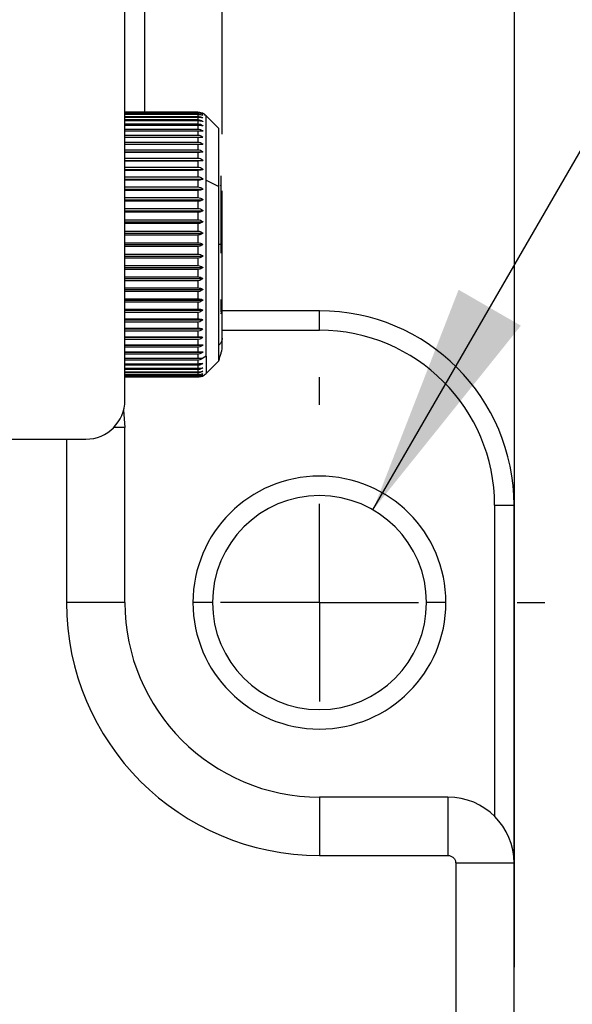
# Model space of a CAD drawing. Header units: millimetres. Extents: x 0 to 559, y 0 to 432.
# Tile 6 of 25: x 207 to 221, y 247 to 272. Entities that reach past the tile are written whole.
import ezdxf

# ---------------------------------------------------------------- set-up
doc = ezdxf.new("R2010")
doc.units = ezdxf.units.MM
doc.linetypes.add('CENTERX2', pattern=[20.32, 12.7, -2.54, 2.54, -2.54])
doc.layers.add('CENTER', color=40, linetype='CENTERX2')
doc.layers.add('DIMENSIONS', color=140, linetype='Continuous', lineweight=25)
doc.styles.add('SLDTEXTSTYLE0', font='TXT', dxfattribs={"width": 0.75})
doc.dimstyles.new('SLDDIMSTYLE1', dxfattribs={"dimtxt": 6, "dimasz": 6, "dimexe": 0, "dimexo": 0.0625, "dimgap": 1.5, "dimtad": 0, "dimtih": 1, "dimtoh": 1, "dimdec": 1, "dimrnd": 1e-09, "dimzin": 12, "dimdsep": 46, "dimtxsty": 'SLDTEXTSTYLE0', "dimsah": 1, "dimcen": 0.09, "dimadec": 0, "dimazin": 3, "dimtfac": 1, "dimtdec": 1, "dimtofl": 0, "dimtmove": 0, "dimatfit": 3, "dimfxl": 0, "dimfrac": 2, "dimtolj": 1, "dimtzin": 12, "dimarcsym": 0})
doc.dimstyles.new('SLDDIMSTYLE3', dxfattribs={"dimtxt": 6, "dimasz": 6, "dimexe": 0, "dimexo": 0.0625, "dimgap": 1.5, "dimtad": 0, "dimtih": 1, "dimtoh": 1, "dimdec": 1, "dimrnd": 1e-09, "dimzin": 12, "dimdsep": 46, "dimtxsty": 'SLDTEXTSTYLE0', "dimsah": 1, "dimcen": 0, "dimadec": 0, "dimazin": 3, "dimtfac": 1, "dimtdec": 1, "dimtofl": 0, "dimtmove": 0, "dimatfit": 3, "dimfxl": 0, "dimfrac": 2, "dimtolj": 1, "dimtzin": 12, "dimarcsym": 0})

# ---------------------------------------------------------------- blocks, each defined once
blk = doc.blocks.new('SW_BROKEN_VIEW_0')
at = {"color": 0}
blk.add_line((20, 27.811), (20, -72.669), dxfattribs=at)
blk = doc.blocks.new('_D_7')
at = {"layer": 'DIMENSIONS'}
for p, q in [((233.979, 280.497), (232.151, 280.497)), ((232.151, 280.497), (232.151, 270.972)), ((249.496, 280.497), (251.324, 280.497)), ((251.324, 280.497), (251.324, 270.972)), ((216.113, 259.611), (223.179, 271.851)), ((223.179, 271.851), (228.736, 271.851)), ((232.151, 270.972), (233.979, 270.972)), ((251.324, 270.972), (249.496, 270.972))]:
    blk.add_line(p, q, dxfattribs=at)
blk.add_solid([(216.113, 259.611), (219.912, 264.346), (218.313, 265.269)], dxfattribs=at)
at = {"layer": 'DIMENSIONS', "char_height": 6, "attachment_point": 1, "style": 'SLDTEXTSTYLE0'}
for s, insert in [('%%c', (231.672, 289.45)), ('5.5', (240.72, 289.45)), ('0.22', (233.979, 278.706)), ('TYP.', (234.192, 267.962))]:
    blk.add_mtext(s, dxfattribs=dict(at, insert=insert))
blk = doc.blocks.new('_D_8')
at = {"layer": 'DIMENSIONS'}
for p, q in [((221.798, 257.229), (244.913, 257.229)), ((241.738, 257.229), (241.738, 230.84)), ((233.979, 221.863), (232.151, 221.863)), ((232.151, 221.863), (232.151, 212.338)), ((249.496, 221.863), (251.324, 221.863)), ((251.324, 221.863), (251.324, 212.338)), ((232.151, 212.338), (233.979, 212.338)), ((251.324, 212.338), (249.496, 212.338)), ((241.738, 184.729), (241.738, 211.119)), ((215.409, 184.729), (244.913, 184.729))]:
    blk.add_line(p, q, dxfattribs=at)
for points in [[(241.738, 257.229), (240.815, 251.229), (242.661, 251.229)], [(241.738, 184.729), (242.661, 190.729), (240.815, 190.729)]]:
    blk.add_solid(points, dxfattribs=at)
at = {"layer": 'DIMENSIONS', "char_height": 6, "attachment_point": 1, "style": 'SLDTEXTSTYLE0'}
for s, insert in [('72.5', (233.979, 230.816)), ('2.85', (233.979, 220.072))]:
    blk.add_mtext(s, dxfattribs=dict(at, insert=insert))
blk = doc.blocks.new('SW_CENTERMARKSYMBOL_1')
at = {"layer": 'CENTER', "color": 0}
for p, q in [((0, 5.08), (0, 5.79)), ((0, 0), (0, 2.54)), ((-5.08, 0), (-5.79, 0)), ((0, 0), (-2.54, 0)), ((0, 0), (0, -2.54)), ((0, 0), (2.54, 0)), ((5.08, 0), (5.79, 0)), ((0, -5.08), (0, -5.79))]:
    blk.add_line(p, q, dxfattribs=at)

msp = doc.modelspace()

# ---------------------------------------------------------------- linework, layer by layer
for p, q in [((212.238, 269.268), (212.238, 284.229)), ((209.738, 262.429), (209.738, 275.229)), ((210.238, 273.14), (210.238, 269.829)), ((211.613, 269.829), (209.738, 269.829)), ((209.738, 269.82), (211.613, 269.82)), ((211.613, 269.812), (209.738, 269.812)), ((209.738, 269.786), (211.613, 269.786)), ((211.613, 269.829), (211.613, 269.82)), ((211.613, 269.812), (211.613, 269.786)), ((211.613, 269.769), (209.738, 269.769)), ((209.738, 269.726), (211.613, 269.726)), ((211.613, 269.7), (209.738, 269.7)), ((209.738, 269.641), (211.613, 269.641)), ((211.613, 269.607), (209.738, 269.607)), ((209.738, 269.532), (211.613, 269.532)), ((211.613, 269.769), (211.613, 269.726)), ((211.613, 269.7), (211.613, 269.641)), ((211.613, 269.607), (211.613, 269.532)), ((212.15, 269.417), (211.826, 269.741)), ((211.826, 268.085), (211.826, 269.741)), ((211.613, 269.489), (209.738, 269.489)), ((209.738, 269.399), (211.613, 269.399)), ((211.613, 269.349), (209.738, 269.349)), ((211.613, 269.489), (211.613, 269.399)), ((211.613, 269.349), (211.613, 269.243)), ((212.15, 267.923), (212.15, 269.417)), ((209.738, 269.243), (211.613, 269.243)), ((209.738, 269.19), (211.745, 269.19)), ((211.613, 269.185), (209.738, 269.185)), ((209.738, 269.066), (211.613, 269.066)), ((209.738, 269.011), (211.745, 269.011)), ((211.613, 269.185), (211.613, 269.066)), ((211.613, 269.001), (209.738, 269.001)), ((209.738, 268.869), (211.613, 268.869)), ((209.738, 268.812), (211.745, 268.812)), ((211.613, 268.798), (209.738, 268.798)), ((211.613, 269.001), (211.613, 268.869)), ((211.613, 268.798), (211.613, 268.653)), ((209.738, 268.653), (211.613, 268.653)), ((209.738, 268.595), (211.745, 268.595)), ((211.613, 268.576), (209.738, 268.576)), ((211.613, 268.576), (211.613, 268.42)), ((209.738, 268.42), (211.613, 268.42)), ((209.738, 268.362), (211.745, 268.362)), ((211.613, 268.338), (209.738, 268.338)), ((211.613, 268.338), (211.613, 268.172)), ((209.738, 268.172), (211.613, 268.172)), ((209.738, 268.114), (211.745, 268.114)), ((211.613, 268.086), (209.738, 268.086)), ((211.613, 268.086), (211.613, 267.911)), ((211.826, 263.561), (211.826, 268.085)), ((211.826, 268.085), (212.15, 267.923)), ((209.738, 267.911), (211.613, 267.911)), ((209.738, 267.853), (211.745, 267.853)), ((211.613, 267.821), (209.738, 267.821)), ((211.613, 267.821), (211.613, 267.639)), ((212.15, 263.842), (212.15, 267.923)), ((212.238, 264.025), (212.238, 267.811)), ((209.738, 267.639), (211.613, 267.639)), ((209.738, 267.582), (211.745, 267.582)), ((211.613, 267.545), (209.738, 267.545)), ((211.613, 267.545), (211.613, 267.358)), ((209.738, 267.358), (211.613, 267.358)), ((209.738, 267.301), (211.745, 267.301)), ((211.613, 267.261), (209.738, 267.261)), ((211.613, 267.261), (211.613, 267.069)), ((209.738, 267.069), (211.613, 267.069)), ((209.738, 267.014), (211.745, 267.014)), ((211.613, 266.97), (209.738, 266.97)), ((209.738, 266.775), (211.613, 266.775)), ((211.613, 266.97), (211.613, 266.775)), ((209.738, 266.723), (211.745, 266.723)), ((211.613, 266.676), (209.738, 266.676)), ((211.613, 266.676), (211.613, 266.479)), ((209.738, 266.479), (211.613, 266.479)), ((209.738, 266.429), (211.745, 266.429)), ((211.613, 266.379), (209.738, 266.379)), ((211.613, 266.379), (211.613, 266.183)), ((212.183, 266.429), (212.15, 266.429)), ((209.738, 266.183), (211.613, 266.183)), ((209.738, 266.136), (211.745, 266.136)), ((211.613, 266.083), (209.738, 266.083)), ((211.613, 266.083), (211.613, 265.888)), ((209.738, 265.888), (211.613, 265.888)), ((209.738, 265.844), (211.745, 265.844)), ((211.613, 265.79), (209.738, 265.79)), ((211.613, 265.79), (211.613, 265.598)), ((209.738, 265.598), (211.613, 265.598)), ((209.738, 265.557), (211.745, 265.557)), ((211.613, 265.501), (209.738, 265.501)), ((211.613, 265.501), (211.613, 265.314)), ((209.738, 265.314), (211.613, 265.314)), ((209.738, 265.277), (211.745, 265.277)), ((211.613, 265.22), (209.738, 265.22)), ((211.613, 265.22), (211.613, 265.038)), ((209.738, 265.038), (211.613, 265.038)), ((209.738, 265.005), (211.745, 265.005)), ((211.613, 264.947), (209.738, 264.947)), ((209.738, 264.773), (211.613, 264.773)), ((209.738, 264.745), (211.745, 264.745)), ((211.613, 264.947), (211.613, 264.773)), ((214.738, 264.729), (212.238, 264.729)), ((214.738, 264.229), (214.738, 264.729)), ((211.613, 264.686), (209.738, 264.686)), ((209.738, 264.52), (211.613, 264.52)), ((209.738, 264.497), (211.745, 264.497)), ((211.613, 264.686), (211.613, 264.52)), ((211.613, 264.438), (209.738, 264.438)), ((209.738, 264.282), (211.613, 264.282)), ((209.738, 264.263), (211.745, 264.263)), ((211.613, 264.206), (209.738, 264.206)), ((211.613, 264.438), (211.613, 264.282)), ((211.613, 264.206), (211.613, 264.061)), ((212.238, 264.229), (214.738, 264.229)), ((209.738, 264.061), (211.613, 264.061)), ((209.738, 264.047), (211.745, 264.047)), ((211.613, 263.99), (209.738, 263.99)), ((211.613, 263.99), (211.613, 263.857)), ((209.738, 263.857), (211.613, 263.857)), ((209.738, 263.848), (211.745, 263.848)), ((211.613, 263.793), (209.738, 263.793)), ((211.613, 263.793), (211.613, 263.673)), ((212.15, 263.441), (212.15, 263.842)), ((209.738, 263.673), (211.613, 263.673)), ((209.738, 263.669), (211.745, 263.669)), ((211.613, 263.616), (209.738, 263.616)), ((209.738, 263.51), (211.613, 263.51)), ((211.613, 263.46), (209.738, 263.46)), ((211.613, 263.616), (211.613, 263.51)), ((211.613, 263.46), (211.613, 263.369)), ((211.826, 263.561), (211.745, 263.511)), ((211.826, 263.561), (211.826, 263.117)), ((209.738, 263.369), (211.613, 263.369)), ((211.613, 263.327), (209.738, 263.327)), ((209.738, 263.252), (211.613, 263.252)), ((211.613, 263.218), (209.738, 263.218)), ((211.613, 263.327), (211.613, 263.252)), ((211.613, 263.218), (211.613, 263.158)), ((211.826, 263.117), (212.15, 263.441)), ((209.738, 263.158), (211.613, 263.158)), ((211.613, 263.133), (209.738, 263.133)), ((209.738, 263.09), (211.613, 263.09)), ((211.613, 263.073), (209.738, 263.073)), ((209.738, 263.047), (211.613, 263.047)), ((211.613, 263.038), (209.738, 263.038)), ((209.738, 263.03), (211.613, 263.03)), ((211.613, 263.133), (211.613, 263.09)), ((211.613, 263.073), (211.613, 263.047)), ((211.613, 263.038), (211.613, 263.03)), ((211.745, 263.06), (211.711, 263.047)), ((209.705, 262.174), (209.738, 261.729)), ((209.738, 261.729), (209.452, 261.729)), ((209.738, 257.229), (209.738, 261.729)), ((206.638, 261.429), (208.738, 261.429)), ((208.238, 261.429), (208.238, 257.229)), ((219.238, 259.729), (219.738, 259.729)), ((219.238, 259.729), (219.238, 251.733)), ((219.738, 250.529), (219.738, 259.729)), ((209.738, 257.229), (208.238, 257.229)), ((211.988, 257.229), (211.488, 257.229)), ((217.988, 257.229), (217.488, 257.229)), ((214.738, 252.229), (214.738, 250.729)), ((218.038, 252.229), (214.738, 252.229)), ((218.038, 252.229), (218.038, 250.729)), ((214.738, 250.729), (218.038, 250.729)), ((218.238, 250.529), (218.238, 203.929)), ((219.738, 250.529), (218.238, 250.529)), ((219.738, 203.929), (219.738, 250.529))]:
    msp.add_line(p, q)
for centre, radius, start, end in [((214.479, 266.321), 2.804, 144.1314, 144.9952), ((214.738, 259.729), 5, 360, 90), ((214.738, 259.729), 4.5, 360, 90), ((208.738, 262.429), 1, 270, 359.9999), ((214.738, 257.229), 3.25, 0, 180), ((214.738, 257.229), 2.75, 0, 180), ((214.738, 257.229), 6.5, 180, 270), ((214.738, 257.229), 5, 180, 270), ((214.738, 257.229), 3.25, 180, 0), ((214.738, 257.229), 2.75, 180, 0), ((218.038, 250.529), 1.7, 0, 90)]:
    msp.add_arc(centre, radius, start, end)
for points, knots in [([(211.745, 269.799), (211.727, 269.806), (211.69, 269.822), (211.645, 269.828), (211.618, 269.829), (211.613, 269.829)], [0, 0, 0, 0, 0.418775, 0.892119, 1, 1, 1, 1]), ([(211.613, 269.82), (211.635, 269.819), (211.675, 269.816), (211.719, 269.8), (211.74, 269.789), (211.745, 269.786)], [0, 0, 0, 0, 0.464727, 0.888334, 1, 1, 1, 1]), ([(211.745, 269.786), (211.727, 269.792), (211.69, 269.806), (211.645, 269.811), (211.618, 269.812), (211.613, 269.812)], [0, 0, 0, 0, 0.415269, 0.89119, 1, 1, 1, 1]), ([(211.613, 269.786), (211.635, 269.784), (211.676, 269.781), (211.719, 269.763), (211.74, 269.75), (211.745, 269.748)], [0, 0, 0, 0, 0.461094, 0.886528, 1, 1, 1, 1]), ([(211.826, 269.741), (211.811, 269.754), (211.782, 269.78), (211.744, 269.802), (211.721, 269.809), (211.717, 269.81)], [0, 0, 0, 0, 0.450076, 0.908975, 1, 1, 1, 1]), ([(211.717, 269.81), (211.722, 269.808), (211.731, 269.806), (211.74, 269.801), (211.745, 269.799)], [0, 0, 0, 0, 0.503773, 1, 1, 1, 1]), ([(211.745, 269.748), (211.727, 269.753), (211.689, 269.764), (211.645, 269.768), (211.618, 269.769), (211.613, 269.769)], [0, 0, 0, 0, 0.412106, 0.890356, 1, 1, 1, 1]), ([(211.613, 269.726), (211.635, 269.724), (211.676, 269.721), (211.719, 269.701), (211.74, 269.687), (211.745, 269.684)], [0, 0, 0, 0, 0.457514, 0.884778, 1, 1, 1, 1]), ([(211.745, 269.684), (211.727, 269.688), (211.689, 269.697), (211.644, 269.7), (211.618, 269.7), (211.613, 269.7)], [0, 0, 0, 0, 0.409426, 0.889651, 1, 1, 1, 1]), ([(211.613, 269.641), (211.635, 269.639), (211.676, 269.635), (211.72, 269.614), (211.74, 269.599), (211.745, 269.596)], [0, 0, 0, 0, 0.454086, 0.883098, 1, 1, 1, 1]), ([(211.745, 269.596), (211.727, 269.598), (211.688, 269.604), (211.644, 269.607), (211.618, 269.607), (211.613, 269.607)], [0, 0, 0, 0, 0.407354, 0.889108, 1, 1, 1, 1]), ([(211.613, 269.532), (211.635, 269.529), (211.677, 269.525), (211.72, 269.502), (211.74, 269.487), (211.745, 269.483)], [0, 0, 0, 0, 0.450898, 0.881562, 1, 1, 1, 1]), ([(211.745, 269.483), (211.727, 269.485), (211.688, 269.488), (211.644, 269.489), (211.618, 269.489), (211.613, 269.489)], [0, 0, 0, 0, 0.405999, 0.888754, 1, 1, 1, 1]), ([(211.613, 269.399), (211.635, 269.396), (211.677, 269.392), (211.72, 269.367), (211.74, 269.351), (211.745, 269.348)], [0, 0, 0, 0, 0.448025, 0.880199, 1, 1, 1, 1]), ([(211.745, 269.348), (211.727, 269.348), (211.688, 269.348), (211.644, 269.348), (211.618, 269.349), (211.613, 269.349)], [0, 0, 0, 0, 0.405431, 0.888606, 1, 1, 1, 1]), ([(211.613, 269.243), (211.635, 269.24), (211.677, 269.236), (211.72, 269.21), (211.74, 269.193), (211.745, 269.19)], [0, 0, 0, 0, 0.445523, 0.879, 1, 1, 1, 1]), ([(211.745, 269.19), (211.727, 269.189), (211.688, 269.186), (211.644, 269.186), (211.618, 269.185), (211.613, 269.185)], [0, 0, 0, 0, 0.405683, 0.888671, 1, 1, 1, 1]), ([(211.613, 269.066), (211.635, 269.063), (211.678, 269.058), (211.72, 269.032), (211.74, 269.014), (211.745, 269.011)], [0, 0, 0, 0, 0.443436, 0.878028, 1, 1, 1, 1]), ([(211.745, 269.011), (211.727, 269.008), (211.688, 269.003), (211.644, 269.002), (211.618, 269.001), (211.613, 269.001)], [0, 0, 0, 0, 0.406741, 0.888948, 1, 1, 1, 1]), ([(211.613, 268.869), (211.635, 268.866), (211.678, 268.861), (211.72, 268.834), (211.74, 268.816), (211.745, 268.812)], [0, 0, 0, 0, 0.441808, 0.877269, 1, 1, 1, 1]), ([(211.745, 268.812), (211.727, 268.809), (211.689, 268.801), (211.644, 268.798), (211.618, 268.798), (211.613, 268.798)], [0, 0, 0, 0, 0.408549, 0.889421, 1, 1, 1, 1]), ([(211.613, 268.653), (211.635, 268.65), (211.678, 268.645), (211.72, 268.617), (211.74, 268.599), (211.745, 268.595)], [0, 0, 0, 0, 0.440664, 0.876738, 1, 1, 1, 1]), ([(211.745, 268.595), (211.727, 268.591), (211.689, 268.581), (211.644, 268.577), (211.618, 268.576), (211.613, 268.576)], [0, 0, 0, 0, 0.411013, 0.890067, 1, 1, 1, 1]), ([(211.613, 268.42), (211.635, 268.418), (211.678, 268.412), (211.72, 268.384), (211.74, 268.366), (211.745, 268.362)], [0, 0, 0, 0, 0.439998, 0.876418, 1, 1, 1, 1]), ([(211.745, 268.362), (211.727, 268.356), (211.689, 268.344), (211.645, 268.339), (211.618, 268.338), (211.613, 268.338)], [0, 0, 0, 0, 0.414004, 0.890856, 1, 1, 1, 1]), ([(211.613, 268.172), (211.635, 268.17), (211.678, 268.164), (211.72, 268.137), (211.74, 268.118), (211.745, 268.114)], [0, 0, 0, 0, 0.439838, 0.876355, 1, 1, 1, 1]), ([(211.745, 268.114), (211.727, 268.107), (211.69, 268.092), (211.645, 268.086), (211.618, 268.086), (211.613, 268.086)], [0, 0, 0, 0, 0.417397, 0.891752, 1, 1, 1, 1]), ([(212.207, 268.194), (212.207, 268.19), (212.206, 268.113), (212.207, 268.037), (212.207, 267.964)], [0, 0, 0, 0, 0.0524276, 1, 1, 1, 1]), ([(211.613, 267.911), (211.635, 267.909), (211.678, 267.903), (211.72, 267.876), (211.74, 267.857), (211.745, 267.853)], [0, 0, 0, 0, 0.440195, 0.876517, 1, 1, 1, 1]), ([(211.745, 267.853), (211.727, 267.845), (211.69, 267.829), (211.645, 267.821), (211.618, 267.821), (211.613, 267.821)], [0, 0, 0, 0, 0.421036, 0.892721, 1, 1, 1, 1]), ([(212.207, 267.964), (212.207, 267.813), (212.207, 267.564), (212.207, 267.203), (212.207, 266.767), (212.207, 266.43), (212.207, 266.205)], [0, 0, 0, 0, 0.256875, 0.425212, 0.616151, 1, 1, 1, 1]), ([(211.613, 267.639), (211.635, 267.636), (211.678, 267.631), (211.72, 267.604), (211.74, 267.586), (211.745, 267.582)], [0, 0, 0, 0, 0.441049, 0.87692, 1, 1, 1, 1]), ([(211.745, 267.582), (211.728, 267.573), (211.691, 267.554), (211.645, 267.546), (211.618, 267.545), (211.613, 267.545)], [0, 0, 0, 0, 0.4248, 0.893726, 1, 1, 1, 1]), ([(211.613, 267.358), (211.635, 267.355), (211.678, 267.35), (211.72, 267.323), (211.74, 267.305), (211.745, 267.301)], [0, 0, 0, 0, 0.442388, 0.877534, 1, 1, 1, 1]), ([(211.745, 267.301), (211.728, 267.292), (211.691, 267.271), (211.645, 267.262), (211.618, 267.261), (211.613, 267.261)], [0, 0, 0, 0, 0.428539, 0.894731, 1, 1, 1, 1]), ([(211.613, 267.069), (211.635, 267.066), (211.678, 267.062), (211.72, 267.036), (211.74, 267.018), (211.745, 267.014)], [0, 0, 0, 0, 0.444194, 0.878393, 1, 1, 1, 1]), ([(211.745, 267.014), (211.728, 267.004), (211.692, 266.982), (211.645, 266.971), (211.618, 266.971), (211.613, 266.97)], [0, 0, 0, 0, 0.432166, 0.89571, 1, 1, 1, 1]), ([(211.613, 266.775), (211.635, 266.773), (211.677, 266.768), (211.72, 266.743), (211.74, 266.727), (211.745, 266.723)], [0, 0, 0, 0, 0.446441, 0.879448, 1, 1, 1, 1]), ([(211.745, 266.723), (211.728, 266.712), (211.692, 266.688), (211.645, 266.677), (211.618, 266.676), (211.613, 266.676)], [0, 0, 0, 0, 0.435559, 0.896632, 1, 1, 1, 1]), ([(211.613, 266.479), (211.635, 266.477), (211.677, 266.473), (211.72, 266.449), (211.74, 266.433), (211.745, 266.429)], [0, 0, 0, 0, 0.449097, 0.8807, 1, 1, 1, 1]), ([(211.745, 266.429), (211.728, 266.417), (211.693, 266.392), (211.645, 266.38), (211.618, 266.379), (211.613, 266.379)], [0, 0, 0, 0, 0.438654, 0.897478, 1, 1, 1, 1]), ([(211.613, 266.183), (211.635, 266.181), (211.677, 266.177), (211.72, 266.154), (211.74, 266.139), (211.745, 266.136)], [0, 0, 0, 0, 0.452098, 0.882145, 1, 1, 1, 1]), ([(211.745, 266.136), (211.728, 266.123), (211.693, 266.097), (211.645, 266.084), (211.618, 266.083), (211.613, 266.083)], [0, 0, 0, 0, 0.441379, 0.898226, 1, 1, 1, 1]), ([(211.613, 265.888), (211.635, 265.886), (211.676, 265.883), (211.719, 265.862), (211.74, 265.847), (211.745, 265.844)], [0, 0, 0, 0, 0.455385, 0.883728, 1, 1, 1, 1]), ([(211.745, 265.844), (211.728, 265.831), (211.693, 265.804), (211.645, 265.791), (211.618, 265.79), (211.613, 265.79)], [0, 0, 0, 0, 0.4436977, 0.8988625, 1, 1, 1, 1]), ([(211.613, 265.598), (211.635, 265.596), (211.676, 265.593), (211.719, 265.573), (211.74, 265.56), (211.745, 265.557)], [0, 0, 0, 0, 0.458887, 0.885448, 1, 1, 1, 1]), ([(211.745, 265.557), (211.728, 265.544), (211.694, 265.516), (211.645, 265.502), (211.618, 265.501), (211.613, 265.501)], [0, 0, 0, 0, 0.445553, 0.899376, 1, 1, 1, 1]), ([(211.613, 265.314), (211.635, 265.312), (211.676, 265.309), (211.719, 265.292), (211.74, 265.279), (211.745, 265.277)], [0, 0, 0, 0, 0.462497, 0.887217, 1, 1, 1, 1]), ([(211.745, 265.277), (211.728, 265.263), (211.694, 265.235), (211.645, 265.221), (211.618, 265.22), (211.613, 265.22)], [0, 0, 0, 0, 0.446925, 0.899756, 1, 1, 1, 1]), ([(211.613, 265.038), (211.635, 265.037), (211.675, 265.034), (211.719, 265.019), (211.74, 265.008), (211.745, 265.005)], [0, 0, 0, 0, 0.466112, 0.889016, 1, 1, 1, 1]), ([(211.745, 265.005), (211.728, 264.991), (211.694, 264.963), (211.645, 264.948), (211.618, 264.947), (211.613, 264.947)], [0, 0, 0, 0, 0.447789, 0.899997, 1, 1, 1, 1]), ([(212.207, 265.019), (212.207, 264.96), (212.206, 264.889), (212.208, 264.641), (212.207, 264.663), (212.207, 264.665)], [0, 0, 0, 0, 0.8257534, 0.9888519, 1, 1, 1, 1]), ([(211.613, 264.773), (211.635, 264.772), (211.675, 264.769), (211.719, 264.756), (211.74, 264.747), (211.745, 264.745)], [0, 0, 0, 0, 0.469614, 0.890793, 1, 1, 1, 1]), ([(211.745, 264.745), (211.728, 264.73), (211.694, 264.702), (211.645, 264.687), (211.618, 264.686), (211.613, 264.686)], [0, 0, 0, 0, 0.448153, 0.900095, 1, 1, 1, 1]), ([(211.613, 264.52), (211.635, 264.519), (211.675, 264.517), (211.718, 264.506), (211.74, 264.498), (211.745, 264.497)], [0, 0, 0, 0, 0.472869, 0.892451, 1, 1, 1, 1]), ([(211.745, 264.497), (211.728, 264.483), (211.694, 264.454), (211.645, 264.439), (211.618, 264.439), (211.613, 264.438)], [0, 0, 0, 0, 0.447985, 0.900051, 1, 1, 1, 1]), ([(211.613, 264.282), (211.635, 264.282), (211.674, 264.28), (211.718, 264.271), (211.74, 264.265), (211.745, 264.263)], [0, 0, 0, 0, 0.475742, 0.893937, 1, 1, 1, 1]), ([(211.745, 264.263), (211.728, 264.249), (211.694, 264.222), (211.645, 264.207), (211.618, 264.206), (211.613, 264.206)], [0, 0, 0, 0, 0.447317, 0.899865, 1, 1, 1, 1]), ([(211.613, 264.061), (211.635, 264.06), (211.674, 264.059), (211.718, 264.053), (211.74, 264.048), (211.745, 264.047)], [0, 0, 0, 0, 0.478098, 0.895163, 1, 1, 1, 1]), ([(211.745, 264.047), (211.728, 264.033), (211.694, 264.005), (211.645, 263.991), (211.618, 263.99), (211.613, 263.99)], [0, 0, 0, 0, 0.44613, 0.899537, 1, 1, 1, 1]), ([(212.15, 263.441), (212.17, 263.508), (212.191, 263.58), (212.249, 263.77), (212.243, 263.901), (212.238, 264.025)], [0, 0, 0, 0, 0.349453, 0.380718, 1, 1, 1, 1]), ([(212.238, 264.025), (212.232, 263.987), (212.222, 263.916), (212.172, 263.865), (212.15, 263.842)], [0, 0, 0, 0, 0.549028, 1, 1, 1, 1]), ([(211.613, 263.857), (211.635, 263.857), (211.674, 263.856), (211.718, 263.852), (211.74, 263.849), (211.745, 263.848)], [0, 0, 0, 0, 0.4798288, 0.8960716, 1, 1, 1, 1]), ([(211.745, 263.848), (211.728, 263.835), (211.693, 263.808), (211.645, 263.794), (211.618, 263.793), (211.613, 263.793)], [0, 0, 0, 0, 0.4444677, 0.8990744, 1, 1, 1, 1]), ([(211.613, 263.673), (211.635, 263.673), (211.674, 263.673), (211.718, 263.671), (211.74, 263.669), (211.745, 263.669)], [0, 0, 0, 0, 0.480841, 0.896602, 1, 1, 1, 1]), ([(211.745, 263.669), (211.728, 263.656), (211.693, 263.63), (211.645, 263.617), (211.618, 263.616), (211.613, 263.616)], [0, 0, 0, 0, 0.4423233, 0.8984838, 1, 1, 1, 1]), ([(211.613, 263.51), (211.635, 263.51), (211.674, 263.51), (211.718, 263.511), (211.74, 263.511), (211.745, 263.511)], [0, 0, 0, 0, 0.481083, 0.89673, 1, 1, 1, 1]), ([(211.745, 263.511), (211.728, 263.499), (211.693, 263.474), (211.645, 263.461), (211.618, 263.46), (211.613, 263.46)], [0, 0, 0, 0, 0.439752, 0.897779, 1, 1, 1, 1]), ([(211.745, 263.375), (211.728, 263.364), (211.692, 263.34), (211.645, 263.328), (211.618, 263.327), (211.613, 263.327)], [0, 0, 0, 0, 0.436786, 0.896968, 1, 1, 1, 1]), ([(211.613, 263.369), (211.635, 263.37), (211.674, 263.37), (211.718, 263.373), (211.74, 263.375), (211.745, 263.375)], [0, 0, 0, 0, 0.48054, 0.896446, 1, 1, 1, 1]), ([(211.745, 263.263), (211.728, 263.252), (211.692, 263.229), (211.645, 263.218), (211.618, 263.218), (211.613, 263.218)], [0, 0, 0, 0, 0.433501, 0.896073, 1, 1, 1, 1]), ([(211.613, 263.252), (211.635, 263.252), (211.674, 263.253), (211.718, 263.258), (211.74, 263.262), (211.745, 263.263)], [0, 0, 0, 0, 0.479241, 0.89576, 1, 1, 1, 1]), ([(211.745, 263.175), (211.728, 263.164), (211.692, 263.143), (211.645, 263.133), (211.618, 263.133), (211.613, 263.133)], [0, 0, 0, 0, 0.429953, 0.895113, 1, 1, 1, 1]), ([(211.613, 263.158), (211.635, 263.159), (211.674, 263.16), (211.718, 263.168), (211.74, 263.173), (211.745, 263.175)], [0, 0, 0, 0, 0.477259, 0.894724, 1, 1, 1, 1]), ([(211.745, 263.111), (211.728, 263.102), (211.691, 263.082), (211.645, 263.073), (211.618, 263.073), (211.613, 263.073)], [0, 0, 0, 0, 0.426245, 0.894115, 1, 1, 1, 1]), ([(211.613, 263.09), (211.635, 263.091), (211.674, 263.093), (211.718, 263.102), (211.74, 263.109), (211.745, 263.111)], [0, 0, 0, 0, 0.474688, 0.893386, 1, 1, 1, 1]), ([(211.745, 263.073), (211.727, 263.064), (211.691, 263.047), (211.645, 263.039), (211.618, 263.038), (211.613, 263.038)], [0, 0, 0, 0, 0.4224773, 0.8931058, 1, 1, 1, 1]), ([(211.613, 263.047), (211.635, 263.048), (211.675, 263.05), (211.718, 263.062), (211.74, 263.071), (211.745, 263.073)], [0, 0, 0, 0, 0.471654, 0.891833, 1, 1, 1, 1]), ([(211.613, 263.03), (211.635, 263.031), (211.67, 263.032), (211.704, 263.044), (211.717, 263.049)], [0, 0, 0, 0, 0.60147, 1, 1, 1, 1]), ([(211.717, 263.049), (211.721, 263.05), (211.744, 263.056), (211.782, 263.079), (211.811, 263.104), (211.826, 263.117)], [0, 0, 0, 0, 0.091016, 0.549927, 1, 1, 1, 1]), ([(218.038, 250.729), (218.064, 250.726), (218.116, 250.72), (218.183, 250.674), (218.22, 250.619), (218.237, 250.569), (218.237, 250.543), (218.238, 250.529)], [0, 0, 0, 0, 0.249364, 0.498733, 0.747772, 0.873981, 1, 1, 1, 1])]:
    msp.add_open_spline(points, degree=3, knots=knots)

# ---------------------------------------------------------------- block references
at = {"color": 7, "linetype": 'Continuous'}
msp.add_blockref('SW_BROKEN_VIEW_0', (199.738, 320.529), dxfattribs=at)
at = {"layer": 'CENTER'}
msp.add_blockref('SW_CENTERMARKSYMBOL_1', (214.738, 257.229), dxfattribs=at)

# ---------------------------------------------------------------- dimensions: what is measured, and where the dimension line sits
at = {"layer": 'DIMENSIONS'}
dim = msp.add_diameter_dim_2p(p1=(213.363, 254.848), p2=(216.113, 259.611), text='<>\\PTYP.', dimstyle='SLDDIMSTYLE3', dxfattribs=at)
dim.commit()
dim.dimension.update_dxf_attribs({"geometry": '_D_7', "text_midpoint": (241.738, 275.734), "dimtype": 163})
dim = msp.add_linear_dim(base=(241.738, 257.229), p1=(214.139, 184.729), p2=(220.528, 257.229), angle=90, dimstyle='SLDDIMSTYLE1', dxfattribs=at)
dim.commit()
dim.dimension.update_dxf_attribs({"geometry": '_D_8', "text_midpoint": (241.738, 220.979), "dimtype": 160})

doc.saveas('drawing.dxf')
